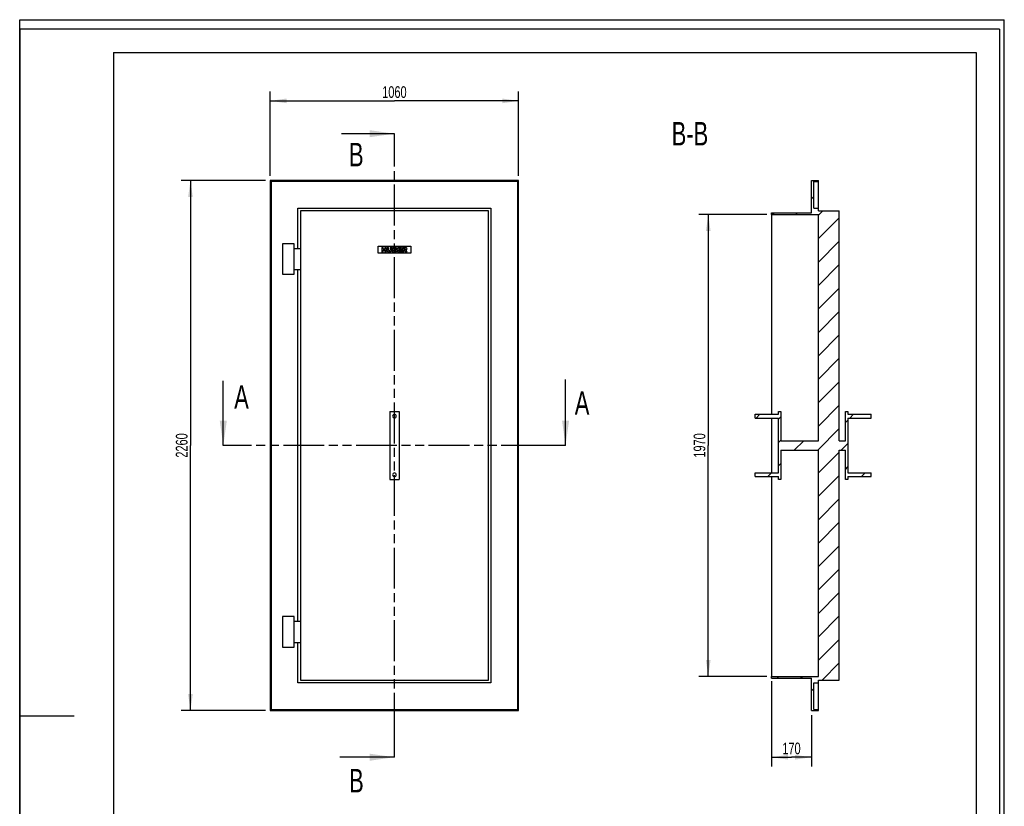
# Model space of a CAD drawing. Header units: millimetres. Extents: x 0 to 4200, y 0 to 5940.
# Tile 2 of 2: x 0 to 4200, y 2584 to 5940. Entities that reach past the tile are written whole.
import ezdxf

# ---------------------------------------------------------------- set-up
doc = ezdxf.new("R2010")
doc.units = ezdxf.units.MM
doc.header["$LTSCALE"] = 387.2
doc.linetypes.add('PHANTOM', pattern=[0.8, 0.45, -0.05, 0.1, -0.05, 0.1, -0.05])
doc.layers.get('0').update_dxf_attribs({"linetype": 'CONTINUOUS'})
for name, color, linetype in [('_2D-BEM', 7, 'CONTINUOUS'), ('_ACHSEN', 7, 'CONTINUOUS'), ('_KURVEN', 7, 'CONTINUOUS'), ('_ZEICHNUNGSELEM', 7, 'CONTINUOUS'), ('HATCHING_BL0', 7, 'CONTINUOUS'), ('HATCHING_BL1', 7, 'CONTINUOUS')]:
    doc.layers.add(name, color=color, linetype=linetype)
doc.styles.get("Standard").update_dxf_attribs({"font": 'txt', "width": 0.7})
doc.dimstyles.new('DIMSTYLE_1', dxfattribs={"dimtxt": 50, "dimasz": 70, "dimexe": 2, "dimexo": 1, "dimtad": 1, "dimdec": 1, "dimtxsty": 'Standard', "dimblk": '_FILLED', "dimblk1": '_FILLED', "dimblk2": '_FILLED', "dimcen": 0.09, "dimadec": 1, "dimazin": 2, "dimtp": 1.2, "dimtm": 1.2, "dimtfac": 1, "dimtdec": 1, "dimtofl": 0, "dimtmove": 0, "dimatfit": 3, "dimldrblk": '_FILLED', "dimfxl": 1, "dimtolj": 1, "dimarcsym": 0})
doc.dimstyles.new('DIMSTYLE_2', dxfattribs={"dimtxt": 50, "dimasz": 70, "dimexe": 2, "dimexo": 1, "dimtad": 1, "dimdec": 1, "dimtxsty": 'Standard', "dimblk": '_FILLED', "dimblk1": '_FILLED', "dimblk2": '_FILLED', "dimcen": 0.09, "dimadec": 1, "dimazin": 2, "dimtp": 2, "dimtm": 2, "dimtfac": 1, "dimtdec": 1, "dimtofl": 0, "dimtmove": 0, "dimatfit": 3, "dimldrblk": '_FILLED', "dimfxl": 1, "dimtolj": 1, "dimarcsym": 0})
doc.dimstyles.new('DIMSTYLE_4', dxfattribs={"dimtxt": 50, "dimasz": 70, "dimexe": 2, "dimexo": 1, "dimtad": 1, "dimdec": 1, "dimtxsty": 'Standard', "dimblk": '_FILLED', "dimblk1": '_FILLED', "dimblk2": '_FILLED', "dimcen": 0.09, "dimadec": 1, "dimazin": 2, "dimtp": 0.5, "dimtm": 0.5, "dimtfac": 1, "dimtdec": 1, "dimtofl": 0, "dimtmove": 0, "dimatfit": 3, "dimldrblk": '_FILLED', "dimfxl": 1, "dimtolj": 1, "dimarcsym": 0})
doc.dimstyles.get("Standard").update_dxf_attribs({"dimtxt": 50, "dimasz": 70, "dimexe": 2, "dimexo": 1, "dimtad": 1, "dimdec": 1, "dimtxsty": 'Standard', "dimblk": '_FILLED', "dimblk1": '_FILLED', "dimblk2": '_FILLED', "dimcen": 0.09, "dimadec": 1, "dimazin": 2, "dimtol": 1, "dimtp": 0.1, "dimtm": 0.1, "dimtfac": 1, "dimtdec": 1, "dimtofl": 0, "dimtmove": 0, "dimatfit": 3, "dimldrblk": '_FILLED', "dimfxl": 1, "dimtolj": 1, "dimarcsym": 0})

# ---------------------------------------------------------------- blocks, each defined once
blk = doc.blocks.new('_FILLED')
at = {"color": 0, "linetype": 'ByBlock'}
blk.add_solid([(0, 0), (-1, 0.143), (-1, -0.143)], dxfattribs=at)
blk = doc.blocks.new('*D2')
at = {"layer": '_2D-BEM', "color": 2, "linetype": 'Continuous', "transparency": 16777216}
for p, q in [((1068.4, 5273.7), (1068.4, 5633.7)), ((2128.4, 5273.7), (2128.4, 5633.7)), ((1068.4, 5593.7), (1598.4, 5593.7)), ((2128.4, 5593.7), (1598.4, 5593.7))]:
    blk.add_line(p, q, dxfattribs=at)
at = {"layer": '_2D-BEM', "color": 2, "linetype": 'Continuous', "transparency": 16777216, "xscale": 70, "yscale": 70, "zscale": 70, "rotation": 180}
blk.add_blockref('_FILLED', (1068.4, 5593.7), dxfattribs=at)
at = {"layer": '_2D-BEM', "color": 2, "linetype": 'Continuous', "transparency": 16777216, "xscale": 70, "yscale": 70, "zscale": 70}
blk.add_blockref('_FILLED', (2128.4, 5593.7), dxfattribs=at)
at = {"layer": '_2D-BEM', "color": 2, "linetype": 'Continuous', "transparency": 16777216, "insert": (1598.4, 5656.2), "char_height": 50, "width": 219.643, "attachment_point": 2, "line_spacing_factor": 0.9}
blk.add_mtext('1060', dxfattribs=at)
blk = doc.blocks.new('*D3')
at = {"layer": '_2D-BEM', "color": 2, "linetype": 'Continuous', "transparency": 16777216}
for p, q in [((1048.4, 5253.7), (688.4, 5253.7)), ((728.4, 5253.7), (728.4, 4123.7)), ((728.4, 2993.7), (728.4, 4123.7)), ((1048.4, 2993.7), (688.4, 2993.7))]:
    blk.add_line(p, q, dxfattribs=at)
at = {"layer": '_2D-BEM', "color": 2, "linetype": 'Continuous', "transparency": 16777216, "xscale": 70, "yscale": 70, "zscale": 70}
for p, rotation in [((728.4, 5253.7), 90), ((728.4, 2993.7), 270)]:
    blk.add_blockref('_FILLED', p, dxfattribs=dict(at, rotation=rotation))
at = {"layer": '_2D-BEM', "color": 2, "linetype": 'Continuous', "transparency": 16777216, "insert": (665.9, 4123.7), "char_height": 50, "width": 235.714, "attachment_point": 2, "rotation": 90, "line_spacing_factor": 0.9}
blk.add_mtext('2260', dxfattribs=at)
blk = doc.blocks.new('*D7')
at = {"layer": '_2D-BEM', "color": 2, "linetype": 'Continuous', "transparency": 16777216}
for p, q in [((3187.2, 5108.7), (2897.2, 5108.7)), ((2937.2, 5108.7), (2937.2, 4123.7)), ((2937.2, 3138.7), (2937.2, 4123.7)), ((3187.2, 3138.7), (2897.2, 3138.7))]:
    blk.add_line(p, q, dxfattribs=at)
at = {"layer": '_2D-BEM', "color": 2, "linetype": 'Continuous', "transparency": 16777216, "xscale": 70, "yscale": 70, "zscale": 70}
for p, rotation in [((2937.2, 5108.7), 90), ((2937.2, 3138.7), 270)]:
    blk.add_blockref('_FILLED', p, dxfattribs=dict(at, rotation=rotation))
at = {"layer": '_2D-BEM', "color": 2, "linetype": 'Continuous', "transparency": 16777216, "insert": (2874.7, 4123.7), "char_height": 50, "width": 219.643, "attachment_point": 2, "rotation": 90, "line_spacing_factor": 0.9}
blk.add_mtext('1970', dxfattribs=at)
blk = doc.blocks.new('*D8')
at = {"layer": '_2D-BEM', "color": 2, "linetype": 'Continuous', "transparency": 16777216}
for p, q in [((3207.2, 3118.7), (3207.2, 2753.7)), ((3377.2, 2973.7), (3377.2, 2753.7)), ((3207.2, 2793.7), (3292.2, 2793.7)), ((3377.2, 2793.7), (3292.2, 2793.7))]:
    blk.add_line(p, q, dxfattribs=at)
at = {"layer": '_2D-BEM', "color": 2, "linetype": 'Continuous', "transparency": 16777216, "xscale": 70, "yscale": 70, "zscale": 70, "rotation": 180}
blk.add_blockref('_FILLED', (3207.2, 2793.7), dxfattribs=at)
at = {"layer": '_2D-BEM', "color": 2, "linetype": 'Continuous', "transparency": 16777216, "xscale": 70, "yscale": 70, "zscale": 70}
blk.add_blockref('_FILLED', (3377.2, 2793.7), dxfattribs=at)
at = {"layer": '_2D-BEM', "color": 2, "linetype": 'Continuous', "transparency": 16777216, "insert": (3292.2, 2856.2), "char_height": 50, "width": 160.714, "attachment_point": 2, "line_spacing_factor": 0.9}
blk.add_mtext('170', dxfattribs=at)
blk = doc.blocks.new('XSEC_FILLED')
at = {"color": 0, "linetype": 'ByBlock'}
blk.add_solid([(0, 0), (-1, 0.143), (-1, -0.143)], dxfattribs=at)
blk = doc.blocks.new('HATCHING_BL0', base_point=(1660.9, 4264.2))
at = {"layer": 'HATCHING_BL0', "color": 7, "linetype": 'PHANTOM'}
for p, q in [((968.4, 4123.7), (868.4, 4123.7)), ((2228.4, 4123.7), (968.4, 4123.7)), ((2328.4, 4123.7), (2228.4, 4123.7))]:
    blk.add_line(p, q, dxfattribs=at)
at = {"layer": 'HATCHING_BL0', "color": 7, "linetype": 'Continuous', "char_height": 100, "width": 128.571, "attachment_point": 1, "line_spacing_factor": 0.9}
for insert in [(914.9, 4380.1), (2367.7, 4354.8)]:
    blk.add_mtext('A', dxfattribs=dict(at, insert=insert))
at = {"layer": 'HATCHING_BL0', "color": 7, "linetype": 'Continuous'}
for points in [[(868.4, 4123.7), (868.4, 4400)], [(2328.4, 4123.7), (2328.4, 4404.8)]]:
    blk.add_leader(points, dimstyle='Standard', override={"dimasz": 105, "dimtad": 0, "dimldrblk": 'XSEC_FILLED'}, dxfattribs=at)
blk = doc.blocks.new('HATCHING_BL1', base_point=(1482.1, 4048.7))
at = {"layer": 'HATCHING_BL1', "color": 7, "linetype": 'PHANTOM'}
for p, q in [((1598.4, 5353.7), (1598.4, 5453.7)), ((1598.4, 2893.7), (1598.4, 5353.7)), ((1598.4, 2793.7), (1598.4, 2893.7))]:
    blk.add_line(p, q, dxfattribs=at)
at = {"layer": 'HATCHING_BL1', "color": 7, "linetype": 'Continuous', "char_height": 100, "width": 117.857, "attachment_point": 1, "line_spacing_factor": 0.9}
for insert in [(1404.6, 5414.5), (1405.1, 2743.7)]:
    blk.add_mtext('B', dxfattribs=dict(at, insert=insert))
at = {"layer": 'HATCHING_BL1', "color": 7, "linetype": 'Continuous'}
for points in [[(1598.4, 5453.7), (1372.6, 5453.7)], [(1598.4, 2793.7), (1365.8, 2793.7)]]:
    blk.add_leader(points, dimstyle='Standard', override={"dimasz": 105, "dimtad": 0, "dimldrblk": 'XSEC_FILLED'}, dxfattribs=at)

msp = doc.modelspace()

# ---------------------------------------------------------------- hatches: boundary and pattern name
at = {"linetype": 'Continuous'}
h = msp.add_hatch(dxfattribs=at)
h.set_pattern_fill('B', color=2, scale=70.656285, angle=45, style=0, pattern_type=0)
h.set_pattern_definition([(45, (0, 0), (-49.9615, 49.9615), [])])
edge = h.paths.add_edge_path()
edge.add_line((3407.18, 3138.71), (3407.18, 4103.71))
edge.add_line((3247.18, 4103.71), (3407.18, 4103.71))
edge.add_line((3247.18, 4103.71), (3247.18, 3978.71))
edge.add_line((3247.18, 3978.71), (3237.18, 3978.71))
edge.add_line((3237.18, 3978.71), (3237.18, 3990.71))
edge.add_line((3137.18, 3990.71), (3237.18, 3990.71))
edge.add_line((3137.18, 3990.71), (3137.18, 4006.71))
edge.add_line((3137.18, 4006.71), (3237.18, 4006.71))
edge.add_line((3237.18, 4006.71), (3237.18, 4240.71))
edge.add_line((3137.18, 4240.71), (3237.18, 4240.71))
edge.add_line((3137.18, 4240.71), (3137.18, 4256.71))
edge.add_line((3137.18, 4256.71), (3237.18, 4256.71))
edge.add_line((3237.18, 4256.71), (3237.18, 4268.71))
edge.add_line((3237.18, 4268.71), (3247.18, 4268.71))
edge.add_line((3247.18, 4268.71), (3247.18, 4143.71))
edge.add_line((3247.18, 4143.71), (3407.18, 4143.71))
edge.add_line((3407.18, 4143.71), (3407.18, 5108.71))
edge.add_line((3207.18, 5108.71), (3407.18, 5108.71))
edge.add_line((3207.18, 5108.71), (3207.18, 5116.71))
edge.add_line((3207.18, 5116.71), (3377.18, 5116.71))
edge.add_line((3377.18, 5116.71), (3377.18, 5253.71))
edge.add_line((3377.18, 5253.71), (3407.18, 5253.71))
edge.add_line((3407.18, 5249.71), (3407.18, 5253.71))
edge.add_line((3387.18, 5249.71), (3407.18, 5249.71))
edge.add_line((3387.18, 5135.71), (3387.18, 5249.71))
edge.add_line((3387.18, 5135.71), (3407.18, 5135.71))
edge.add_line((3407.18, 5124.71), (3407.18, 5135.71))
edge.add_line((3407.18, 5124.71), (3496.18, 5124.71))
edge.add_line((3496.18, 4143.71), (3496.18, 5124.71))
edge.add_line((3496.18, 4143.71), (3522.18, 4143.71))
edge.add_line((3522.18, 4143.71), (3522.18, 4268.71))
edge.add_line((3522.18, 4268.71), (3532.18, 4268.71))
edge.add_line((3532.18, 4268.71), (3532.18, 4256.71))
edge.add_line((3532.18, 4256.71), (3632.18, 4256.71))
edge.add_line((3632.18, 4240.71), (3632.18, 4256.71))
edge.add_line((3532.18, 4240.71), (3632.18, 4240.71))
edge.add_line((3532.18, 4240.71), (3532.18, 4006.71))
edge.add_line((3532.18, 4006.71), (3632.18, 4006.71))
edge.add_line((3632.18, 3990.71), (3632.18, 4006.71))
edge.add_line((3532.18, 3990.71), (3632.18, 3990.71))
edge.add_line((3532.18, 3990.71), (3532.18, 3978.71))
edge.add_line((3532.18, 3978.71), (3522.18, 3978.71))
edge.add_line((3522.18, 3978.71), (3522.18, 4103.71))
edge.add_line((3496.18, 4103.71), (3522.18, 4103.71))
edge.add_line((3496.18, 3122.71), (3496.18, 4103.71))
edge.add_line((3407.18, 3122.71), (3496.18, 3122.71))
edge.add_line((3407.18, 3111.71), (3407.18, 3122.71))
edge.add_line((3387.18, 3111.71), (3407.18, 3111.71))
edge.add_line((3387.18, 2997.71), (3387.18, 3111.71))
edge.add_line((3387.18, 2997.71), (3407.18, 2997.71))
edge.add_line((3407.18, 2993.71), (3407.18, 2997.71))
edge.add_line((3377.18, 2993.71), (3407.18, 2993.71))
edge.add_line((3377.18, 2993.71), (3377.18, 3130.71))
edge.add_line((3207.18, 3130.71), (3377.18, 3130.71))
edge.add_line((3207.18, 3130.71), (3207.18, 3138.71))
edge.add_line((3207.18, 3138.71), (3407.18, 3138.71))

# ---------------------------------------------------------------- linework, layer by layer
at = {"color": 7, "linetype": 'Continuous'}
for p, q in [((0, 5940), (4200, 5940)), ((0, 0), (0, 5940)), ((0, 5940), (4200, 5940)), ((0, 0), (0, 5940)), ((4200, 0), (4200, 5940)), ((4200, 0), (4200, 5940)), ((1068.42, 5253.71), (1068.42, 2993.71)), ((2128.42, 5253.71), (1068.42, 5253.71)), ((2128.42, 2993.71), (2128.42, 5253.71)), ((3377.18, 5253.71), (3407.18, 5253.71)), ((3377.18, 5116.71), (3377.18, 5253.71)), ((3407.18, 5249.71), (3407.18, 5253.71)), ((1072.42, 5249.71), (1072.42, 2997.71)), ((2124.42, 5249.71), (1072.42, 5249.71)), ((2124.42, 2997.71), (2124.42, 5249.71)), ((3387.18, 5135.71), (3387.18, 5249.71)), ((3387.18, 5249.71), (3407.18, 5249.71)), ((3407.18, 5135.71), (3407.18, 5249.71)), ((1186.42, 5135.71), (2010.42, 5135.71)), ((1186.42, 4963.71), (1186.42, 5135.71)), ((1197.42, 5124.71), (1197.42, 3122.71)), ((1999.42, 5124.71), (1197.42, 5124.71)), ((1999.42, 3122.71), (1999.42, 5124.71)), ((2010.42, 5135.71), (2010.42, 3111.71)), ((3387.18, 5135.71), (3407.18, 5135.71)), ((3407.18, 5124.71), (3407.18, 5135.71)), ((3407.18, 5124.71), (3496.18, 5124.71)), ((3496.18, 4143.71), (3496.18, 5124.71)), ((3207.18, 5108.71), (3207.18, 5116.71)), ((3207.18, 5116.71), (3377.18, 5116.71)), ((3207.18, 5108.71), (3207.18, 4256.71)), ((3207.18, 5108.71), (3407.18, 5108.71)), ((3407.18, 4143.71), (3407.18, 5108.71)), ((1121.42, 4983.71), (1121.42, 4853.71)), ((1171.42, 4983.71), (1121.42, 4983.71)), ((1171.42, 4853.71), (1171.42, 4983.71)), ((1171.42, 4963.71), (1197.42, 4963.71)), ((1171.42, 4873.71), (1197.42, 4873.71)), ((1186.42, 3373.71), (1186.42, 4873.71)), ((1121.42, 4853.71), (1171.42, 4853.71)), ((1578.42, 4268.71), (1578.42, 3978.71)), ((1578.42, 4268.71), (1618.42, 4268.71)), ((1618.42, 4268.71), (1618.42, 3978.71)), ((3137.18, 4256.71), (3237.18, 4256.71)), ((3137.18, 4240.71), (3137.18, 4256.71)), ((3237.18, 4268.71), (3247.18, 4268.71)), ((3237.18, 4256.71), (3237.18, 4268.71)), ((3247.18, 4268.71), (3247.18, 4143.71)), ((3522.18, 4268.71), (3532.18, 4268.71)), ((3522.18, 4143.71), (3522.18, 4268.71)), ((3532.18, 4268.71), (3532.18, 4256.71)), ((3532.18, 4256.71), (3632.18, 4256.71)), ((3632.18, 4240.71), (3632.18, 4256.71)), ((3137.18, 4240.71), (3237.18, 4240.71)), ((3207.18, 4240.71), (3207.18, 4006.71)), ((3237.18, 4006.71), (3237.18, 4240.71)), ((3532.18, 4240.71), (3632.18, 4240.71)), ((3532.18, 4240.71), (3532.18, 4006.71)), ((3247.18, 4143.71), (3407.18, 4143.71)), ((3496.18, 4143.71), (3522.18, 4143.71)), ((3247.18, 4103.71), (3407.18, 4103.71)), ((3247.18, 4103.71), (3247.18, 3978.71)), ((3407.18, 3138.71), (3407.18, 4103.71)), ((3496.18, 3122.71), (3496.18, 4103.71)), ((3496.18, 4103.71), (3522.18, 4103.71)), ((3522.18, 3978.71), (3522.18, 4103.71)), ((3137.18, 4006.71), (3237.18, 4006.71)), ((3137.18, 3990.71), (3137.18, 4006.71)), ((3137.18, 3990.71), (3237.18, 3990.71)), ((3207.18, 3990.71), (3207.18, 3138.71)), ((3237.18, 3978.71), (3237.18, 3990.71)), ((3532.18, 4006.71), (3632.18, 4006.71)), ((3532.18, 3990.71), (3632.18, 3990.71)), ((3532.18, 3990.71), (3532.18, 3978.71)), ((3632.18, 3990.71), (3632.18, 4006.71)), ((1578.42, 3978.71), (1618.42, 3978.71)), ((3247.18, 3978.71), (3237.18, 3978.71)), ((3532.18, 3978.71), (3522.18, 3978.71)), ((1121.42, 3393.71), (1121.42, 3263.71)), ((1171.42, 3393.71), (1121.42, 3393.71)), ((1171.42, 3263.71), (1171.42, 3393.71)), ((1171.42, 3373.71), (1197.42, 3373.71)), ((1171.42, 3283.71), (1197.42, 3283.71)), ((1186.42, 3111.71), (1186.42, 3283.71)), ((1121.42, 3263.71), (1171.42, 3263.71)), ((2010.42, 3111.71), (1186.42, 3111.71)), ((1197.42, 3122.71), (1999.42, 3122.71)), ((3207.18, 3130.71), (3207.18, 3138.71)), ((3207.18, 3138.71), (3407.18, 3138.71)), ((3207.18, 3130.71), (3377.18, 3130.71)), ((3377.18, 2993.71), (3377.18, 3130.71)), ((3387.18, 2997.71), (3387.18, 3111.71)), ((3387.18, 3111.71), (3407.18, 3111.71)), ((3407.18, 3111.71), (3407.18, 3122.71)), ((3407.18, 3122.71), (3496.18, 3122.71)), ((3407.18, 2997.71), (3407.18, 3111.71)), ((1068.42, 2993.71), (2128.42, 2993.71)), ((1072.42, 2997.71), (2124.42, 2997.71)), ((3377.18, 2993.71), (3407.18, 2993.71)), ((3387.18, 2997.71), (3407.18, 2997.71)), ((3407.18, 2993.71), (3407.18, 2997.71))]:
    msp.add_line(p, q, dxfattribs=at)
at = {"color": 3, "linetype": 'Continuous'}
for p, q in [((0, 5900), (0, 2970)), ((4180, 5900), (0, 5900)), ((4180, 5900), (4180, 0)), ((0, 2970), (0, 0)), ((0, 2970), (232, 2970))]:
    msp.add_line(p, q, dxfattribs=at)
at = {"color": 5, "linetype": 'Continuous'}
for p, q in [((400, 5800), (4080, 5800)), ((400, 5800), (400, 100)), ((4080, 5800), (4080, 100))]:
    msp.add_line(p, q, dxfattribs=at)
at = {"layer": '_ACHSEN', "color": 7, "linetype": 'Continuous'}
for centre, start, end in [((1598.42, 4248.71), 0, 180), ((1598.42, 4248.71), 180, 360), ((1598.42, 3998.71), 0, 180), ((1598.42, 3998.71), 180, 360)]:
    msp.add_arc(centre, 8, start, end, dxfattribs=at)
at = {"layer": '_KURVEN', "color": 4, "linetype": 'Continuous'}
for p, q in [((1528.42, 4973.71), (1668.42, 4973.71)), ((1528.42, 4943.71), (1528.42, 4973.71)), ((1544.32, 4968.71), (1544.32, 4948.71)), ((1550.5, 4968.71), (1544.32, 4968.71)), ((1550.5, 4961.71), (1550.5, 4968.71)), ((1557.26, 4961.71), (1550.5, 4961.71)), ((1550.5, 4948.71), (1550.5, 4956.8)), ((1550.5, 4956.8), (1557.26, 4956.8)), ((1563.46, 4968.71), (1557.26, 4968.71)), ((1557.26, 4968.71), (1557.26, 4961.71)), ((1557.26, 4956.8), (1557.26, 4948.71)), ((1563.46, 4948.71), (1563.46, 4968.71)), ((1573.75, 4968.71), (1567.58, 4968.71)), ((1567.58, 4968.71), (1567.58, 4956.79)), ((1573.75, 4956.5), (1573.75, 4968.71)), ((1580.59, 4968.71), (1580.59, 4956.5)), ((1586.75, 4968.71), (1580.59, 4968.71)), ((1586.75, 4956.79), (1586.75, 4968.71)), ((1590.86, 4968.71), (1590.86, 4948.71)), ((1602.43, 4968.71), (1590.86, 4968.71)), ((1597.09, 4960.87), (1597.09, 4964.66)), ((1597.09, 4964.66), (1599.82, 4964.66)), ((1599.78, 4960.87), (1597.09, 4960.87)), ((1597.09, 4953.01), (1597.09, 4957.06)), ((1597.09, 4957.06), (1600.23, 4957.06)), ((1629.13, 4968.71), (1612.56, 4968.71)), ((1612.56, 4968.71), (1612.56, 4948.71)), ((1618.76, 4961.26), (1618.76, 4964.44)), ((1618.76, 4964.44), (1629.13, 4964.44)), ((1628.38, 4961.26), (1618.76, 4961.26)), ((1618.76, 4953.24), (1618.76, 4957.18)), ((1618.76, 4957.18), (1628.38, 4957.18)), ((1628.38, 4957.18), (1628.38, 4961.26)), ((1629.13, 4964.44), (1629.13, 4968.71)), ((1643.14, 4968.71), (1632.84, 4968.71)), ((1632.84, 4968.71), (1632.84, 4948.71)), ((1639.04, 4960.61), (1639.04, 4964.67)), ((1639.04, 4964.67), (1641.76, 4964.67)), ((1641.65, 4960.61), (1639.04, 4960.61)), ((1639.04, 4948.71), (1639.04, 4956.83)), ((1639.04, 4956.83), (1639.59, 4956.83)), ((1668.42, 4973.71), (1668.42, 4943.71)), ((1668.42, 4943.71), (1528.42, 4943.71)), ((1544.32, 4948.71), (1550.5, 4948.71)), ((1557.26, 4948.71), (1563.46, 4948.71)), ((1590.86, 4948.71), (1601.53, 4948.71)), ((1600.25, 4953.01), (1597.09, 4953.01)), ((1612.56, 4948.71), (1629.43, 4948.71)), ((1629.43, 4953.24), (1618.76, 4953.24)), ((1629.43, 4948.71), (1629.43, 4953.24)), ((1632.84, 4948.71), (1639.04, 4948.71)), ((1642.22, 4954.82), (1645.52, 4948.71)), ((1645.52, 4948.71), (1652.51, 4948.71)), ((1652.51, 4948.71), (1649.51, 4954.5))]:
    msp.add_line(p, q, dxfattribs=at)
for points in [[(1568.16, 4953.4), (1567.78, 4954.69), (1567.58, 4955.81), (1567.58, 4956.79)], [(1573.75, 4956.5), (1573.75, 4955.41), (1574.05, 4954.57), (1574.65, 4953.95)], [(1579.67, 4953.94), (1580.27, 4954.54), (1580.59, 4955.4), (1580.59, 4956.5)], [(1586.75, 4956.79), (1586.75, 4955.6), (1586.56, 4954.5), (1586.19, 4953.45)], [(1599.78, 4960.87), (1600.74, 4960.87), (1601.4, 4961.03), (1601.79, 4961.36)], [(1601.79, 4964.17), (1601.4, 4964.5), (1600.75, 4964.66), (1599.82, 4964.66)], [(1602.5, 4956.52), (1602.06, 4956.87), (1601.31, 4957.06), (1600.23, 4957.06)], [(1602.36, 4962.81), (1602.36, 4963.38), (1602.17, 4963.84), (1601.79, 4964.17)], [(1601.79, 4961.36), (1602.17, 4961.69), (1602.36, 4962.18), (1602.36, 4962.81)], [(1602.43, 4968.71), (1604.35, 4968.71), (1605.82, 4968.24), (1606.86, 4967.28)], [(1603.15, 4955.1), (1603.15, 4955.68), (1602.93, 4956.16), (1602.5, 4956.52)], [(1607.31, 4960.69), (1606.82, 4960.12), (1606.1, 4959.68), (1605.16, 4959.35)], [(1605.16, 4959.35), (1606.59, 4959), (1607.64, 4958.41), (1608.32, 4957.57)], [(1606.86, 4967.28), (1607.9, 4966.33), (1608.42, 4965.14), (1608.42, 4963.73)], [(1608.42, 4963.73), (1608.42, 4962.55), (1608.05, 4961.54), (1607.31, 4960.69)], [(1608.32, 4957.57), (1609, 4956.72), (1609.34, 4955.67), (1609.34, 4954.4)], [(1641.1, 4956.36), (1640.65, 4956.67), (1640.15, 4956.83), (1639.59, 4956.83)], [(1642.22, 4954.82), (1641.8, 4955.61), (1641.43, 4956.12), (1641.1, 4956.36)], [(1641.65, 4960.61), (1641.92, 4960.61), (1642.47, 4960.69), (1643.29, 4960.87)], [(1644.06, 4964.15), (1643.66, 4964.5), (1642.88, 4964.67), (1641.76, 4964.67)], [(1643.14, 4968.71), (1645.05, 4968.71), (1646.51, 4968.55), (1647.52, 4968.22)], [(1643.29, 4960.87), (1643.7, 4960.96), (1644.02, 4961.17), (1644.29, 4961.51)], [(1644.68, 4962.67), (1644.68, 4963.31), (1644.47, 4963.8), (1644.06, 4964.15)], [(1644.29, 4961.51), (1644.54, 4961.84), (1644.68, 4962.23), (1644.68, 4962.67)], [(1648.22, 4958.32), (1647.69, 4958), (1646.97, 4957.74), (1646.04, 4957.54)], [(1646.04, 4957.54), (1646.78, 4957.28), (1647.33, 4957.03), (1647.66, 4956.79)], [(1647.52, 4968.22), (1648.53, 4967.89), (1649.33, 4967.28), (1649.95, 4966.39)], [(1647.66, 4956.79), (1647.89, 4956.63), (1648.21, 4956.28), (1648.65, 4955.74)], [(1650.17, 4960.28), (1649.7, 4959.48), (1649.04, 4958.82), (1648.22, 4958.32)], [(1649.95, 4966.39), (1650.57, 4965.51), (1650.89, 4964.43), (1650.89, 4963.16)], [(1650.89, 4963.16), (1650.89, 4962.04), (1650.64, 4961.09), (1650.17, 4960.28)], [(1569.47, 4951.1), (1568.83, 4951.85), (1568.39, 4952.61), (1568.16, 4953.4)], [(1571.59, 4949.38), (1570.82, 4949.79), (1570.11, 4950.36), (1569.47, 4951.1)], [(1574.47, 4948.58), (1573.33, 4948.71), (1572.36, 4948.97), (1571.59, 4949.38)], [(1577.67, 4948.37), (1576.68, 4948.37), (1575.62, 4948.44), (1574.47, 4948.58)], [(1574.65, 4953.95), (1575.25, 4953.34), (1576.1, 4953.04), (1577.18, 4953.04)], [(1577.18, 4953.04), (1578.24, 4953.04), (1579.07, 4953.34), (1579.67, 4953.94)], [(1581.99, 4949.04), (1580.79, 4948.6), (1579.34, 4948.37), (1577.67, 4948.37)], [(1584.46, 4950.69), (1583.67, 4949.9), (1582.85, 4949.35), (1581.99, 4949.04)], [(1586.19, 4953.45), (1585.82, 4952.4), (1585.25, 4951.48), (1584.46, 4950.69)], [(1600.25, 4953.01), (1601.31, 4953.01), (1602.06, 4953.19), (1602.5, 4953.57)], [(1604.3, 4948.98), (1602.91, 4948.79), (1601.98, 4948.71), (1601.53, 4948.71)], [(1602.5, 4953.57), (1602.93, 4953.95), (1603.15, 4954.46), (1603.15, 4955.1)], [(1606.64, 4949.64), (1606.13, 4949.34), (1605.33, 4949.12), (1604.3, 4948.98)], [(1608.62, 4951.61), (1608.13, 4950.77), (1607.48, 4950.12), (1606.64, 4949.64)], [(1609.34, 4954.4), (1609.34, 4953.36), (1609.1, 4952.42), (1608.62, 4951.61)], [(1648.65, 4955.74), (1649.07, 4955.21), (1649.36, 4954.8), (1649.51, 4954.5)]]:
    msp.add_open_spline(points, degree=3, dxfattribs=at)

# ---------------------------------------------------------------- block references
at = {"layer": 'HATCHING_BL0'}
msp.add_blockref('HATCHING_BL0', (1660.92, 4264.24), dxfattribs=at)
at = {"layer": 'HATCHING_BL1'}
msp.add_blockref('HATCHING_BL1', (1482.12, 4048.71), dxfattribs=at)

# ---------------------------------------------------------------- texts
at = {"layer": '_ZEICHNUNGSELEM', "color": 2, "linetype": 'Continuous', "insert": (2937.18, 5503.71), "char_height": 100, "width": 342.8571, "attachment_point": 3, "line_spacing_factor": 0.9}
msp.add_mtext('B-B', dxfattribs=at)

# ---------------------------------------------------------------- dimensions: what is measured, and where the dimension line sits
at = {"layer": '_2D-BEM', "color": 2, "linetype": 'Continuous'}
dim = msp.add_linear_dim(base=(2128.42, 5593.71), p1=(1068.42, 5272.71), p2=(2128.42, 5272.71), dimstyle='DIMSTYLE_1', dxfattribs=at)
dim.commit()
dim.dimension.update_dxf_attribs({"geometry": '*D2', "text_midpoint": (1591.27, 5593.71), "dimtype": 160})
for base, p1, p2, angle, dimstyle, picture, middle in [((728.42, 2993.71), (1049.42, 5253.71), (1049.42, 2993.71), 270, 'DIMSTYLE_2', '*D3', (728.42, 4116.57)), ((2937.18, 3138.71), (3188.18, 5108.71), (3188.18, 3138.71), 270, 'DIMSTYLE_1', '*D7', (2937.18, 4116.57)), ((3207.18, 2793.71), (3377.18, 2974.71), (3207.18, 3119.71), 180, 'DIMSTYLE_4', '*D8', (3285.04, 2793.71))]:
    dim = msp.add_linear_dim(base=base, p1=p1, p2=p2, angle=angle, dimstyle=dimstyle, dxfattribs=at)
    dim.commit()
    dim.dimension.update_dxf_attribs({"geometry": picture, "text_midpoint": middle, "dimtype": 160})

doc.saveas('drawing.dxf')
